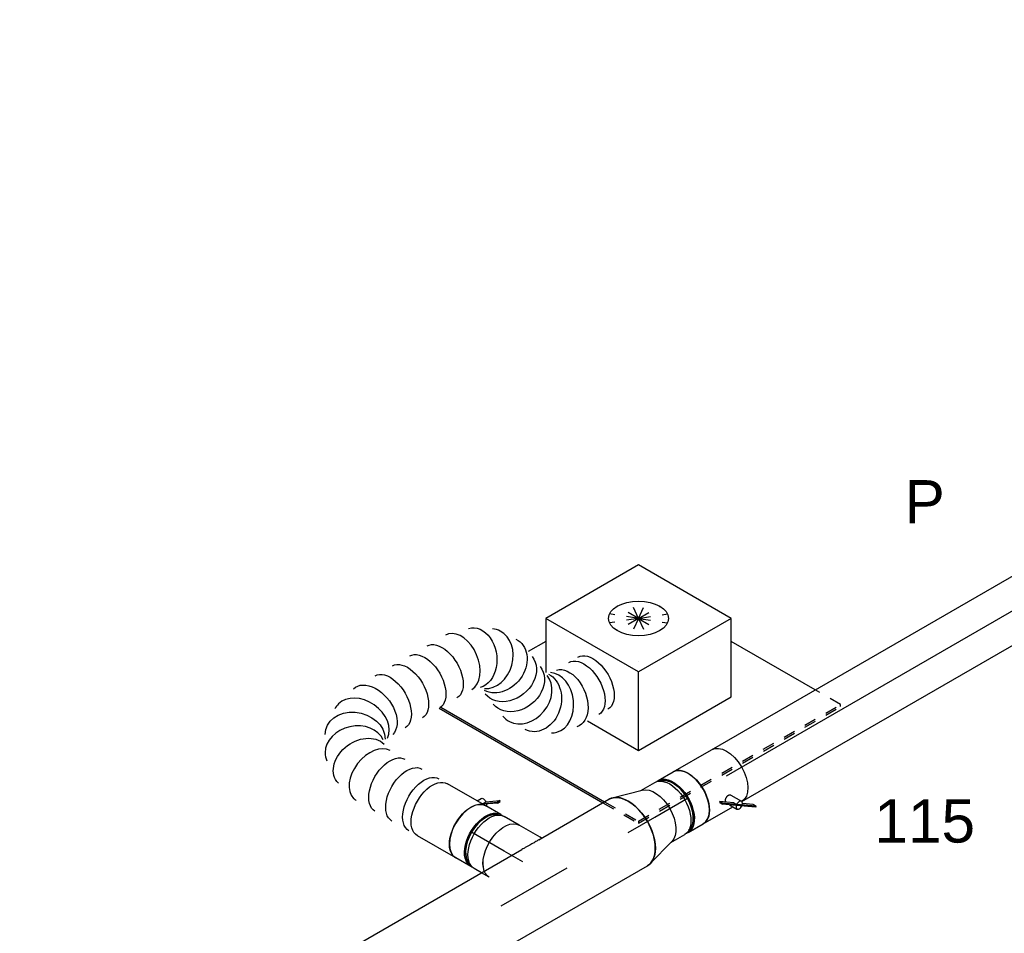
# Model space of a CAD drawing. Extents: x -138812 to 250702, y -18987 to 104055.
# Tile 36 of 193: x 18615 to 20665, y 31215 to 33118. Entities that reach past the tile are written whole.
import ezdxf
from ezdxf.enums import TextEntityAlignment as Align

# ---------------------------------------------------------------- set-up
doc = ezdxf.new("R2010")
doc.units = 0
doc.header["$LTSCALE"] = 50
doc.linetypes.add('CENTER2', pattern=[28.575, 19.05, -3.175, 3.175, -3.175])
doc.linetypes.add('STREEPJES', pattern=[0.1, 0.05, -0.05])
doc.layers.get('0').update_dxf_attribs({"linetype": 'CONTINUOUS'})
for name, color, linetype in [('WL570---_TOEVOER', 3, 'CONTINUOUS'), ('WL570---_TOEVOER_HL', 8, 'CONTINUOUS'), ('WL570---_TOEVOER_RST', 2, 'CONTINUOUS'), ('WL570---_TOEVOER_RST_HL', 1, 'CONTINUOUS'), ('WM570---_TOEVOER_PR', 1, 'CONTINUOUS'), ('WM570---_TOEVOER_RST_PR', 1, 'CONTINUOUS')]:
    doc.layers.add(name, color=color, linetype=linetype)
doc.styles.add('BURO-018', font='ARIAL.TTF', dxfattribs={"height": 90})

# ---------------------------------------------------------------- blocks, each defined once
blk = doc.blocks.new('*U1163')
at = {"color": 8, "linetype": 'STREEPJES', "ltscale": 10}
blk.add_line((13.4, -23.6, 5827.1), (14.8, -21.2, 5827.1), dxfattribs=at)
at = {"color": 0, "ltscale": 10}
for p, q in [((-9, -62.5, 5827.1), (-5.6, -62.5, 5827.1)), ((-5.6, -62.5, 5827.1), (44.8, -62.5, 5827.1))]:
    blk.add_line(p, q, dxfattribs=at)
at = {"color": 8, "linetype": 'STREEPJES', "ltscale": 10, "extrusion": (1.45219e-16, 1.97432e-17, -1)}
blk.add_ellipse((44.8, 0, 5827.1), major_axis=(0, 62.5), ratio=0.57735, start_param=0, end_param=0.429741, dxfattribs=at)
at = {"color": 0, "ltscale": 10, "extrusion": (1.45219e-16, 1.97432e-17, -1)}
blk.add_ellipse((44.8, 0, 5827.1), major_axis=(0, 62.5), ratio=0.57735, start_param=0.429741, end_param=3.141593, dxfattribs=at)
at = {"color": 0, "ltscale": 10}
blk.add_spline([(-5.6, -56.4, 5827.1), (-4.1, -53.6, 5827.1), (-2.4, -50.2, 5827.1), (-0.2, -46.3, 5827.1), (2.3, -42, 5827.1), (5.1, -37.3, 5827.1), (8.2, -32.2, 5827.1), (11.5, -26.8, 5827.1), (13.4, -23.6, 5827.1)], degree=3, dxfattribs=at)
at = {"layer": 'WL570---_TOEVOER_HL', "linetype": 'CENTER2'}
blk.add_line((0, 0, 5827.1), (44.8, 0, 5827.1), dxfattribs=at)
at = {"layer": 'WM570---_TOEVOER_PR', "color": 1, "style": 'BURO-018'}
blk.add_attdef('POSNR', text='', height=90, dxfattribs=at).set_placement((0, 0), align=Align.MIDDLE)
blk = doc.blocks.new('*U1164')
at = {"color": 8, "linetype": 'STREEPJES', "ltscale": 10}
blk.add_line((-40.3, 62.5, 5887.3), (-21.9, 62.5, 5887.3), dxfattribs=at)
at = {"color": 0, "ltscale": 10}
for p, q in [((-21.9, 62.5, 5887.3), (-4.1, 62.5, 5887.3)), ((4.1, 62.5, 5887.3), (40.3, 62.5, 5887.3)), ((-40.3, -62.5, 5887.3), (-4.1, -62.5, 5887.3)), ((4.1, -62.5, 5887.3), (40.3, -62.5, 5887.3))]:
    blk.add_line(p, q, dxfattribs=at)
at = {"color": 8, "linetype": 'STREEPJES', "ltscale": 10, "extrusion": (7.43708e-18, -5.9805e-17, -1)}
blk.add_ellipse((-40.3, 0, 5887.3), major_axis=(0, 62.5), ratio=0.57735, start_param=0, end_param=0.429741, dxfattribs=at)
at = {"color": 0, "ltscale": 10, "extrusion": (7.43708e-18, -5.9805e-17, -1)}
for centre, major_axis, start_param, end_param in [((-4.1, 0, 5887.3), (0, 62.5), 0, 3.141593), ((4.1, 0, 5887.3), (0, 62.5), 0, 3.254972), ((4.1, 0, 5887.3), (0, 62.5), 6.169805, 6.280044), ((40.3, 0, 5887.3), (0, 62.5), 0, 3.141593), ((-40.3, 0, 5887.3), (0, 62.5), 0.429741, 3.141593), ((4.1, 0, 5887.3), (0, 59.4), 0.107903, 3.033689)]:
    blk.add_ellipse(centre, major_axis=major_axis, ratio=0.57735, start_param=start_param, end_param=end_param, dxfattribs=at)
at = {"layer": 'WL570---_TOEVOER_HL', "linetype": 'CENTER2'}
blk.add_line((-40.3, 0, 5887.3), (40.3, 0, 5887.3), dxfattribs=at)
at = {"layer": 'WM570---_TOEVOER_PR', "color": 1, "style": 'BURO-018'}
blk.add_attdef('POSNR', text='', height=90, dxfattribs=at).set_placement((0, 0), align=Align.MIDDLE)
blk = doc.blocks.new('*U1165')
at = {"color": 2, "ltscale": 10}
for p, q in [((-46.1, 62.5, 5948.3), (46.1, 62.5, 5948.3)), ((-71, 59.4, 5948.3), (-79.2, 59.4, 5948.3)), ((-71, -59.4, 5948.3), (-79.2, -59.4, 5948.3)), ((-64.1, -79.7, 5948.3), (-67.5, -85.6, 5948.3)), ((-42.2, -70.2, 5948.3), (-65.9, -86.9, 5948.3)), ((-65.9, -86.9, 5948.3), (-62.5, -81, 5948.3)), ((-64.1, -79.7, 5948.3), (-40.4, -63.1, 5948.3)), ((-62.5, -81, 5948.3), (-64.1, -79.7, 5948.3)), ((-38.8, -64.3, 5948.3), (-62.5, -81, 5948.3)), ((-46.1, -62.5, 5948.3), (-25.2, -62.5, 5948.3)), ((-38.8, -64.3, 5948.3), (-42.2, -70.2, 5948.3)), ((-40.4, -63.1, 5948.3), (-38.8, -64.3, 5948.3)), ((-38.3, -64, 5948.3), (-38.8, -64.3, 5948.3)), ((-25.2, -62.5, 5948.3), (-30.1, -71, 5948.3)), ((-25.2, -62.5, 5948.3), (46.1, -62.5, 5948.3)), ((-67.5, -85.6, 5948.3), (-65.9, -86.9, 5948.3))]:
    blk.add_line(p, q, dxfattribs=at)
for centre, major_axis, start_param, end_param in [((-46.1, 0, 5948.3), (0, 62.5), 3.141593, 6.283185), ((-82.3, 0, 5948.3), (0, 59.4), 3.249496, 6.175282)]:
    blk.add_ellipse(centre, major_axis=major_axis, ratio=0.57735, start_param=start_param, end_param=end_param, dxfattribs=at)
at = {"color": 2, "ltscale": 10, "extrusion": (1.23904e-16, 7.43708e-18, -1)}
for centre, major_axis, start_param, end_param in [((46.1, 0, 5948.3), (0, 62.5), 0, 3.141593), ((-38.3, -66.3, 5948.3), (8.15, -4.7), 2.282546, 2.962558), ((-38.3, -66.3, 5948.3), (8.15, -4.7), 0, 1.721651)]:
    blk.add_ellipse(centre, major_axis=major_axis, ratio=0.57735, start_param=start_param, end_param=end_param, dxfattribs=at)
at = {"layer": 'WL570---_TOEVOER', "color": 1, "style": 'BURO-018'}
blk.add_attdef('I', text='', height=90, dxfattribs=at).set_placement((0, 0), align=Align.MIDDLE)
at = {"layer": 'WM570---_TOEVOER_PR', "color": 1, "style": 'BURO-018'}
blk.add_attdef('POSNR', text='', height=90, dxfattribs=at).set_placement((0, 0), align=Align.MIDDLE)
blk = doc.blocks.new('*U1166')
at = {"color": 0, "ltscale": 10, "extrusion": (7.43708e-18, -5.9805e-17, -1)}
for centre, major_axis, ratio, start_param, end_param in [((0, 0, 5980.9), (0, 62.5), 0.57735, 0, 3.141593), ((20.4, 0, 5980.9), (0, 62.5), 0.57735, 0, 3.141593), ((61.2, 0, 5980.9), (0, 62.5), 0.57735, 0, 3.141593), ((101.9, 0, 5980.9), (0, 62.5), 0.57735, 0, 3.141593), ((176.2, -9, 5980.9), (-26.6, -57), 0.750739, 3.009293, 6.150885), ((215.3, -51.2, 5980.9), (60.1, 19), 0.803023, 6.107746, 9.249338), ((208.9, -115.1, 5980.9), (58, -24), 0.646887, 6.198226, 9.339819), ((188.5, -150.6, 5980.9), (54.1, -31.3), 0.57735, 0, 3.141593), ((167.7, -186.6, 5980.9), (54.1, -31.3), 0.57735, 0, 3.141593), ((146.9, -222.5, 5980.9), (54.1, -31.3), 0.57735, 0, 3.141593), ((-76, -303.2, 5980.9), (15.9, -60.9), 0.799595, 0.165986, 3.307578), ((-22.5, -312.1, 5980.9), (-22.8, -58.2), 0.794276, 0, 3.141593), ((126.1, -258.5, 5980.9), (54.1, -31.3), 0.57735, 0, 3.141593), ((2.4, -321.9, 5980.9), (-22.8, -58.2), 0.794276, 0, 3.141593), ((28.4, -332, 5980.9), (-10.2, -62.2), 0.804703, 6.112056, 9.253648), ((82.4, -317.5, 5980.9), (-37, 50.9), 0.745782, 3.016793, 6.158386), ((-126.1, -340.6, 5980.9), (-50, 38), 0.644302, 3.222917, 6.36451), ((-146.8, -376.4, 5980.9), (54.1, -31.3), 0.57735, 0, 3.141593), ((-157.8, -395.4, 5980.9), (54.1, -31.3), 0.57735, 0, 3.141593)]:
    blk.add_ellipse(centre, major_axis=major_axis, ratio=ratio, start_param=start_param, end_param=end_param, dxfattribs=at)
at = {"color": 0, "ltscale": 10}
for centre, major_axis, ratio, start_param, end_param in [((142.5, 0, 5980.9), (8.2, 62.3), 0.646887, 3.226552, 6.198226), ((142.5, 0, 5980.9), (8.2, 62.3), 0.646887, 6.198226, 6.368145), ((201, -26.5, 5980.9), (46.5, 42.5), 0.803023, 6.107746, 6.458625), ((201, -26.5, 5980.9), (46.5, 42.5), 0.803023, 3.317032, 6.107746), ((218, -81.4, 5980.9), (-62.7, 5.4), 0.750739, 3.009293, 3.273893), ((218, -81.4, 5980.9), (-62.7, 5.4), 0.750739, 0.1323, 3.009293), ((-48.5, -301.9, 5980.9), (-10.2, -62.2), 0.804703, 3.312722, 6.112056), ((-48.5, -301.9, 5980.9), (-10.2, -62.2), 0.804703, 2.970463, 3.312722), ((-102.5, -316.4, 5980.9), (-37, 50.9), 0.745782, 6.158386, 6.407985), ((106, -293.3, 5980.9), (50, -38), 0.644302, 3.222917, 6.201861), ((-102.5, -316.4, 5980.9), (-37, 50.9), 0.745782, 0.124799, 3.016793), ((55.9, -330.7, 5980.9), (15.9, -60.9), 0.799595, 3.307578, 6.1172), ((106, -293.3, 5980.9), (50, -38), 0.644302, 6.201861, 6.36451), ((55.9, -330.7, 5980.9), (15.9, -60.9), 0.799595, 6.1172, 6.449171)]:
    blk.add_ellipse(centre, major_axis=major_axis, ratio=ratio, start_param=start_param, end_param=end_param, dxfattribs=at)
at = {"layer": 'WM570---_TOEVOER_PR', "color": 1, "style": 'BURO-018'}
blk.add_attdef('POSNR', text='', height=90, dxfattribs=at).set_placement((0, 0), align=Align.MIDDLE)
blk = doc.blocks.new('*U1167')
at = {"color": 0, "ltscale": 10}
for p, q in [((3.9, 80, 4912.1), (1207, 80, 4912.1)), ((1247.7, 80, 4912.1), (1416.5, 80, 4912.1)), ((3.9, -80, 4912.1), (1416.5, -80, 4912.1))]:
    blk.add_line(p, q, dxfattribs=at)
blk.add_ellipse((0, 0, 4912.1), major_axis=(0, 80), ratio=0.57735, start_param=3.308352, end_param=6.116426, dxfattribs=at)
at = {"color": 0, "ltscale": 10, "extrusion": (2.67592e-17, -7.95482e-17, -1)}
blk.add_ellipse((1416.5, 0, 4912.1), major_axis=(0, 80), ratio=0.57735, start_param=0, end_param=3.141593, dxfattribs=at)
at = {"layer": 'WL570---_TOEVOER_HL', "linetype": 'CENTER2'}
blk.add_line((0, 0, 4912.1), (1416.5, 0, 4912.1), dxfattribs=at)
at = {"layer": 'WM570---_TOEVOER_PR', "color": 1, "style": 'BURO-018'}
blk.add_attdef('POSNR', text='', height=90, dxfattribs=at).set_placement((0, 0), align=Align.MIDDLE)
blk = doc.blocks.new('*U1168')
at = {"color": 0, "ltscale": 10}
for p, q in [((0, 62.5, 6081), (3005, 62.5, 6081)), ((0.7, -62.5, 6081), (3005, -62.5, 6081))]:
    blk.add_line(p, q, dxfattribs=at)
at = {"color": 0, "ltscale": 10, "extrusion": (2.67592e-17, -7.95482e-17, -1)}
blk.add_ellipse((3005, 0, 6081), major_axis=(0, 62.5), ratio=0.57735, start_param=0, end_param=3.141593, dxfattribs=at)
at = {"layer": 'WL570---_TOEVOER_HL', "linetype": 'CENTER2'}
blk.add_line((0, 0, 6081), (3005, 0, 6081), dxfattribs=at)
at = {"layer": 'WM570---_TOEVOER_PR', "color": 1, "style": 'BURO-018'}
blk.add_attdef('POSNR', text='', height=90, dxfattribs=at).set_placement((0, 0), align=Align.MIDDLE)
blk = doc.blocks.new('*U1169')
at = {"color": 2, "ltscale": 10}
for p, q in [((-46.1, 62.5, 6048.4), (46.1, 62.5, 6048.4)), ((-71, 59.4, 6048.4), (-79.2, 59.4, 6048.4)), ((7.3, -39.8, 6048.4), (5.7, -41.1, 6048.4)), ((31, -56.5, 6048.4), (7.3, -39.8, 6048.4)), ((10.7, -45.7, 6048.4), (7.3, -39.8, 6048.4)), ((33.5, -39.2, 6048.4), (46.4, -61.6, 6048.4)), ((-71, -59.4, 6048.4), (-79.2, -59.4, 6048.4)), ((5.7, -41.1, 6048.4), (9.1, -47, 6048.4)), ((9.1, -47, 6048.4), (10.7, -45.7, 6048.4)), ((32.8, -63.6, 6048.4), (9.1, -47, 6048.4)), ((33.9, -62, 6048.4), (10.7, -45.7, 6048.4)), ((21.2, -55.5, 6048.4), (25.2, -62.5, 6048.4)), ((31, -56.5, 6048.4), (34.4, -62.3, 6048.4)), ((-46.1, -62.5, 6048.4), (25.2, -62.5, 6048.4)), ((25.2, -62.5, 6048.4), (30.1, -71, 6048.4)), ((32.8, -63.6, 6048.4), (34.4, -62.3, 6048.4)), ((65.9, -86.9, 6048.4), (32.8, -63.6, 6048.4)), ((34.4, -62.3, 6048.4), (33.9, -62, 6048.4)), ((67.5, -85.6, 6048.4), (34.4, -62.3, 6048.4)), ((64.1, -79.7, 6048.4), (45.7, -66.8, 6048.4)), ((67.5, -85.6, 6048.4), (64.1, -79.7, 6048.4)), ((65.9, -86.9, 6048.4), (67.5, -85.6, 6048.4))]:
    blk.add_line(p, q, dxfattribs=at)
for centre, major_axis, start_param, end_param in [((-46.1, 0, 6048.4), (0, 62.5), 3.141593, 6.283185), ((-82.3, 0, 6048.4), (0, 59.4), 3.249496, 6.175282), ((38.3, -66.3, 6048.4), (-8.15, -4.7), 3.141593, 6.283185), ((38.3, -66.3, 6048.4), (-8.15, -4.7), 0, 3.141593)]:
    blk.add_ellipse(centre, major_axis=major_axis, ratio=0.57735, start_param=start_param, end_param=end_param, dxfattribs=at)
at = {"color": 2, "ltscale": 10, "extrusion": (-7.58296e-17, -2.03185e-17, -1)}
blk.add_ellipse((46.1, 0, 6048.4), major_axis=(0, 62.5), ratio=0.57735, start_param=0, end_param=3.122724, dxfattribs=at)
at = {"color": 2, "ltscale": 10}
blk.add_spline([(16.9, -46.6, 6048.4), (17.1, -46, 6048.4), (17.3, -45.4, 6048.4), (17.6, -44.7, 6048.4), (17.9, -44, 6048.4), (18.4, -43.3, 6048.4), (18.9, -42.7, 6048.4), (19.5, -42, 6048.4), (20.1, -41.3, 6048.4), (20.8, -40.7, 6048.4), (21.5, -40.1, 6048.4), (22.3, -39.5, 6048.4), (23.1, -39, 6048.4), (23.9, -38.5, 6048.4), (24.7, -38.1, 6048.4), (25.6, -37.7, 6048.4), (26.4, -37.4, 6048.4), (27.2, -37.2, 6048.4), (28.1, -37.1, 6048.4), (28.9, -37, 6048.4), (29.6, -37.1, 6048.4), (30.4, -37.2, 6048.4), (31.1, -37.3, 6048.4), (31.7, -37.6, 6048.4), (32.2, -37.9, 6048.4), (32.7, -38.3, 6048.4), (33.2, -38.7, 6048.4), (33.5, -39.2, 6048.4)], degree=3, dxfattribs=at)
at = {"layer": 'WL570---_TOEVOER', "color": 1, "style": 'BURO-018'}
blk.add_attdef('I', text='', height=90, dxfattribs=at).set_placement((0, 0), align=Align.MIDDLE)
at = {"layer": 'WM570---_TOEVOER_PR', "color": 1, "style": 'BURO-018'}
blk.add_attdef('POSNR', text='', height=90, dxfattribs=at).set_placement((0, 0), align=Align.MIDDLE)
blk = doc.blocks.new('*U1170')
at = {"color": 0, "ltscale": 10}
for p, q in [((-37.4, 62.5, 5987.3), (-4.1, 62.5, 5987.3)), ((4.1, 62.5, 5987.3), (40.3, 62.5, 5987.3)), ((-37.4, -62.5, 5987.3), (-4.1, -62.5, 5987.3)), ((4.1, -62.5, 5987.3), (40.3, -62.5, 5987.3))]:
    blk.add_line(p, q, dxfattribs=at)
at = {"color": 0, "ltscale": 10, "extrusion": (2.67592e-17, -7.95482e-17, -1)}
for centre, major_axis, start_param, end_param in [((-40.3, 0, 5987.3), (0, 62.5), 0.158908, 2.982685), ((-4.1, 0, 5987.3), (0, 62.5), 0, 3.141593), ((4.1, 0, 5987.3), (0, 62.5), 0, 3.254972), ((4.1, 0, 5987.3), (0, 62.5), 6.169805, 6.280044), ((40.3, 0, 5987.3), (0, 62.5), 0, 3.141593), ((4.1, 0, 5987.3), (0, 59.4), 0.107903, 3.033689)]:
    blk.add_ellipse(centre, major_axis=major_axis, ratio=0.57735, start_param=start_param, end_param=end_param, dxfattribs=at)
at = {"layer": 'WL570---_TOEVOER_HL', "linetype": 'CENTER2'}
blk.add_line((-40.3, 0, 5987.3), (40.3, 0, 5987.3), dxfattribs=at)
at = {"layer": 'WM570---_TOEVOER_PR', "color": 1, "style": 'BURO-018'}
blk.add_attdef('POSNR', text='', height=90, dxfattribs=at).set_placement((0, 0), align=Align.MIDDLE)
blk = doc.blocks.new('*U1171')
at = {"color": 0, "ltscale": 10}
for p, q in [((7.3, 79, 5913.7), (69.6, 61.7, 5913.7)), ((7.3, -79, 5913.7), (69.6, -61.7, 5913.7))]:
    blk.add_line(p, q, dxfattribs=at)
blk.add_ellipse((0, 0, 5913.7), major_axis=(0, 80), ratio=0.57735, start_param=3.141593, end_param=6.283185, dxfattribs=at)
at = {"color": 0, "ltscale": 10, "extrusion": (2.67592e-17, -7.95482e-17, -1)}
blk.add_ellipse((63.9, 0, 5913.7), major_axis=(0, 62.5), ratio=0.57735, start_param=0.158908, end_param=2.982685, dxfattribs=at)
at = {"layer": 'WL570---_TOEVOER_HL', "linetype": 'CENTER2'}
blk.add_line((0, 0, 5913.7), (63.9, 0, 5913.7), dxfattribs=at)
for centre in [(0, 0, 5913.7), (63.9, 0, 5913.7)]:
    blk.add_circle(centre, 0.075, dxfattribs=at)
at = {"layer": 'WM570---_TOEVOER_PR', "color": 1, "style": 'BURO-018'}
blk.add_attdef('POSNR', text='', height=90, dxfattribs=at).set_placement((0, 0), align=Align.MIDDLE)
blk = doc.blocks.new('*U1172')
at = {"color": 0, "ltscale": 10}
for p, q in [((-122.3, 174.3, 6876.4), (-178.5, 77, 6876.4)), ((100.6, 174.3, 6876.4), (-122.3, 174.3, 6876.4)), ((-10.8, -18.7, 6876.4), (-122.3, 174.3, 6876.4)), ((212.1, -18.7, 6876.4), (100.6, 174.3, 6876.4)), ((-408, 123.3, 6876.4), (-211.2, -217.6, 6876.4)), ((-403.9, 123.3, 6876.4), (-207.1, -217.6, 6876.4)), ((-146.4, 132.6, 6876.4), (-188.6, 132.6, 6876.4)), ((-92.5, -160.2, 6876.4), (-10.8, -18.7, 6876.4)), ((212.1, -18.7, 6876.4), (-10.8, -18.7, 6876.4)), ((130.4, -160.2, 6876.4), (212.1, -18.7, 6876.4)), ((-153.7, -54.1, 6876.4), (-92.5, -160.2, 6876.4)), ((288.8, -235.1, 6876.4), (188, -60.5, 6876.4)), ((-92.5, -160.2, 6876.4), (130.4, -160.2, 6876.4))]:
    blk.add_line(p, q, dxfattribs=at)
at = {"color": 8, "linetype": 'STREEPJES', "ltscale": 10}
for p, q in [((44.9, 77.8, 6876.4), (-2.7, 116.1, 6876.4)), ((44.9, 77.8, 6876.4), (19.4, 122, 6876.4)), ((44.9, 77.8, 6876.4), (48.3, 116.1, 6876.4)), ((44.9, 77.8, 6876.4), (-12, 99.9, 6876.4)), ((44.9, 77.8, 6876.4), (76.3, 99.9, 6876.4)), ((44.9, 77.8, 6876.4), (-6.1, 77.8, 6876.4)), ((44.9, 77.8, 6876.4), (13.5, 55.7, 6876.4)), ((44.9, 77.8, 6876.4), (41.5, 39.5, 6876.4)), ((44.9, 77.8, 6876.4), (70.4, 33.6, 6876.4)), ((44.9, 77.8, 6876.4), (92.5, 39.5, 6876.4)), ((44.9, 77.8, 6876.4), (101.9, 55.7, 6876.4)), ((44.9, 77.8, 6876.4), (95.9, 77.8, 6876.4)), ((-211.2, -217.6, 6876.4), (-168.4, -291.7, 6876.4)), ((-207.1, -217.6, 6876.4), (-166.4, -288.1, 6876.4)), ((319.5, -288.1, 6876.4), (288.8, -235.1, 6876.4)), ((-166.4, -288.1, 6876.4), (-168.4, -291.7, 6876.4)), ((-168.4, -291.7, 6876.4), (317.4, -291.7, 6876.4)), ((-166.4, -288.1, 6876.4), (319.5, -288.1, 6876.4)), ((317.4, -291.7, 6876.4), (319.5, -288.1, 6876.4))]:
    blk.add_line(p, q, dxfattribs=at)
at = {"color": 0, "ltscale": 10}
blk.add_ellipse((44.9, 77.8, 6876.4), major_axis=(54.1, -31.2), ratio=0.57735, dxfattribs=at)
at = {"layer": 'WL570---_TOEVOER_RST_HL', "linetype": 'CENTER2'}
blk.add_circle((0, 0, 6876.4), 0.075, dxfattribs=at)
at = {"layer": 'WL570---_TOEVOER_RST', "color": 1, "style": 'BURO-018'}
for tag in ['MC', 'Q']:
    blk.add_attdef(tag, text='', height=90, dxfattribs=at).set_placement((0, 0), align=Align.MIDDLE)
at = {"layer": 'WM570---_TOEVOER_RST_PR', "color": 1, "style": 'BURO-018'}
blk.add_attdef('POSNR', text='', height=90, dxfattribs=at).set_placement((0, 0), align=Align.MIDDLE)

msp = doc.modelspace()

# ---------------------------------------------------------------- block references
at = {"layer": 'WL570---_TOEVOER'}
for name, p, rotation in [('*U1168', (20086.44565, 31543.2877, -6080.99443), 30.00000000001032), ('*U1166', (19474.02047, 31472.53827, -5980.93963), 149.9999999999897), ('*U1169', (20046.52948, 31520.24209, -6048.40301), 30.00000000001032), ('*U1170', (19971.75293, 31477.06983, -5987.34822), 30.00000000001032), ('*U1165', (19513.93665, 31449.49266, -5948.34821), 149.9999999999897), ('*U1171', (19881.59682, 31425.01817, -5913.73606), 30.00000000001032), ('*U1167', (18654.90798, 30716.78904, -4912.14881), 30.00000000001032), ('*U1164', (19588.71319, 31406.3204, -5887.29342), 149.9999999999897), ('*U1163', (19662.39372, 31363.78093, -5827.13352), 149.9999999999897)]:
    msp.add_blockref(name, p, dxfattribs=dict(at, rotation=rotation))
at = {"layer": 'WL570---_TOEVOER_RST'}
ref = msp.add_blockref('*U1172', (19903.20915, 31781.16957, -6876.40367), dxfattribs=dict(at, rotation=30.00000000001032))
ref.add_attrib('Q', '115', dxfattribs={"color": 1, "height": 90, "style": 'BURO-018'}).set_placement((20498.93768, 31448.44722), align=Align.MIDDLE)
ref.add_attrib('MC', 'P', dxfattribs={"color": 1, "height": 90, "style": 'BURO-018'}).set_placement((20498.93768, 32113.89193), align=Align.MIDDLE)

doc.saveas('drawing.dxf')
